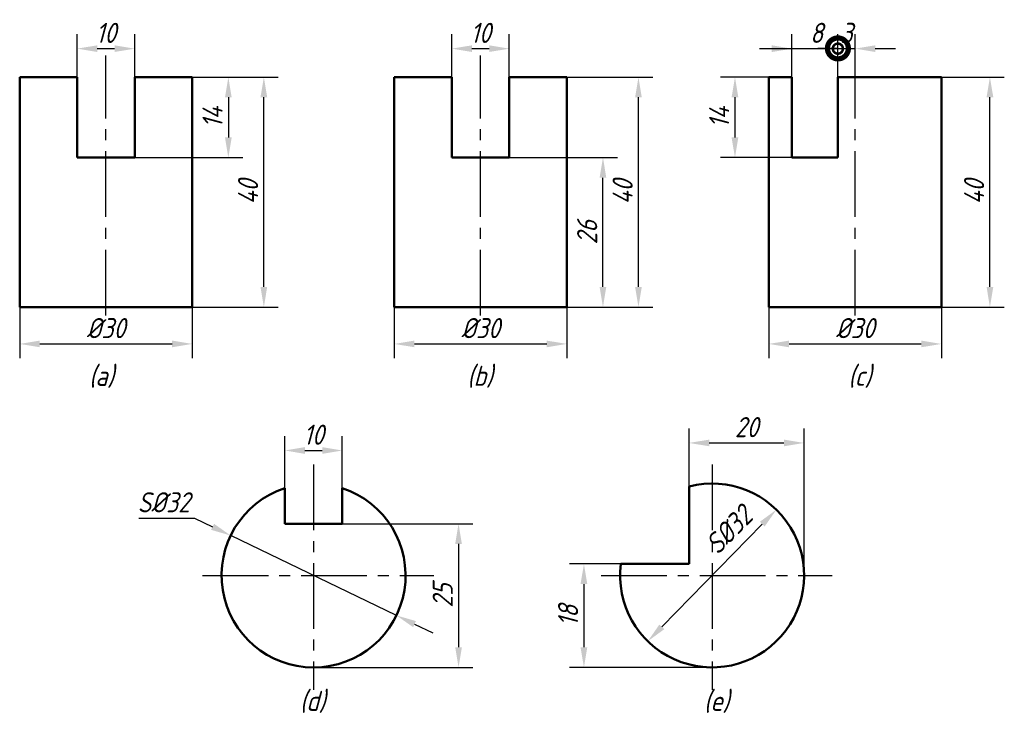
# Model space of a CAD drawing. Header units: millimetres. Extents: x 1093 to 1264, y -90 to 31.
import ezdxf

# ---------------------------------------------------------------- set-up
doc = ezdxf.new("R2010")
doc.units = ezdxf.units.MM
doc.header["$LTSCALE"] = 1.2
doc.header["$PDSIZE"] = 5
doc.linetypes.add('CENTER2', pattern=[28.575, 19.05, -3.175, 3.175, -3.175])
doc.layers.add('尺寸层', color=221, linetype='Continuous')
for name, color, linetype, lineweight in [('文字层', 227, 'Continuous', 20), ('点画线层', 3, 'CENTER2', 25), ('粗实线层', 7, 'Continuous', 50)]:
    doc.layers.add(name, color=color, linetype=linetype, lineweight=lineweight)
doc.styles.add('工程字体（斜）', font='gbeitc.shx', dxfattribs={"bigfont": 'gbcbig.shx'})
doc.styles.add('工程斜体', font='gbeitc.shx', dxfattribs={"bigfont": 'gbcbig.shx'})
doc.dimstyles.new('圆内直径', dxfattribs={"dimtxt": 3.5, "dimasz": 3.5, "dimexe": 2.5, "dimexo": 0, "dimgap": 1, "dimtad": 1, "dimtxsty": '工程斜体', "dimcen": 0, "dimadec": 0, "dimazin": 0, "dimtfac": 1, "dimtmove": 2, "dimatfit": 3, "dimfxl": 0, "dimarcsym": 0})
doc.dimstyles.new('直径加引线', dxfattribs={"dimtxt": 3.5, "dimasz": 3.5, "dimexe": 2.5, "dimexo": 0, "dimgap": 1, "dimtad": 1, "dimtoh": 1, "dimdsep": 46, "dimtxsty": '工程字体（斜）', "dimcen": 0, "dimadec": 0, "dimazin": 0, "dimtfac": 1, "dimtmove": 1, "dimatfit": 3, "dimfxl": 0, "dimarcsym": 0})

# ---------------------------------------------------------------- blocks, each defined once
blk = doc.blocks.new('*D24')
at = {"layer": 'Defpoints', "color": 0, "ltscale": 0.5}
for p in [(1092.57, -19.04), (1122.57, -19.04), (1122.57, -25.46)]:
    blk.add_point(p, dxfattribs=at)
at = {"layer": '尺寸层', "color": 0, "lineweight": -2, "ltscale": 0.5}
for p, q in [((1092.57, -19.04), (1092.57, -27.96)), ((1122.57, -19.04), (1122.57, -27.96)), ((1096.07, -25.46), (1119.07, -25.46))]:
    blk.add_line(p, q, dxfattribs=at)
at = {"layer": '尺寸层', "color": 0, "ltscale": 0.5}
for points in [[(1096.07, -24.88), (1096.07, -26.04), (1092.57, -25.46)], [(1119.07, -24.88), (1119.07, -26.04), (1122.57, -25.46)]]:
    blk.add_solid(points, dxfattribs=at)
at = {"layer": '尺寸层', "color": 0, "ltscale": 0.5, "insert": (1107.57, -22.71), "char_height": 3.5, "attachment_point": 5, "style": '工程字体（斜）'}
blk.add_mtext('%%c30', dxfattribs=at)
blk = doc.blocks.new('*D25')
at = {"layer": 'Defpoints', "color": 0, "ltscale": 0.5}
for p in [(1122.57, 20.96), (1135.04, 20.96), (1122.57, -19.04)]:
    blk.add_point(p, dxfattribs=at)
at = {"layer": '尺寸层', "color": 0, "lineweight": -2, "ltscale": 0.5}
for p, q in [((1122.57, 20.96), (1137.54, 20.96)), ((1135.04, -15.54), (1135.04, 17.46)), ((1122.57, -19.04), (1137.54, -19.04))]:
    blk.add_line(p, q, dxfattribs=at)
at = {"layer": '尺寸层', "color": 0, "ltscale": 0.5}
for points in [[(1134.45, 17.46), (1135.62, 17.46), (1135.04, 20.96)], [(1134.45, -15.54), (1135.62, -15.54), (1135.04, -19.04)]]:
    blk.add_solid(points, dxfattribs=at)
at = {"layer": '尺寸层', "color": 0, "ltscale": 0.5, "insert": (1132.29, 0.96), "char_height": 3.5, "attachment_point": 5, "rotation": 90, "style": '工程字体（斜）'}
blk.add_mtext('40', dxfattribs=at)
blk = doc.blocks.new('*D26')
at = {"layer": 'Defpoints', "color": 0, "ltscale": 0.5}
for p in [(1112.57, 25.92), (1102.57, 20.96), (1112.57, 20.96)]:
    blk.add_point(p, dxfattribs=at)
at = {"layer": '尺寸层', "color": 0, "lineweight": -2, "ltscale": 0.5}
for p, q in [((1102.57, 20.96), (1102.57, 28.42)), ((1112.57, 20.96), (1112.57, 28.42)), ((1106.07, 25.92), (1109.07, 25.92))]:
    blk.add_line(p, q, dxfattribs=at)
at = {"layer": '尺寸层', "color": 0, "ltscale": 0.5}
for points in [[(1106.07, 26.5), (1106.07, 25.34), (1102.57, 25.92)], [(1109.07, 26.5), (1109.07, 25.34), (1112.57, 25.92)]]:
    blk.add_solid(points, dxfattribs=at)
at = {"layer": '尺寸层', "color": 0, "ltscale": 0.5, "insert": (1107.57, 28.67), "char_height": 3.5, "attachment_point": 5, "style": '工程字体（斜）'}
blk.add_mtext('10', dxfattribs=at)
blk = doc.blocks.new('*D27')
at = {"layer": 'Defpoints', "color": 0, "ltscale": 0.5}
for p in [(1112.57, 20.96), (1112.57, 6.96), (1128.86, 6.96)]:
    blk.add_point(p, dxfattribs=at)
at = {"layer": '尺寸层', "color": 0, "lineweight": -2, "ltscale": 0.5}
for p, q in [((1112.57, 20.96), (1131.36, 20.96)), ((1128.86, 17.46), (1128.86, 10.46)), ((1112.57, 6.96), (1131.36, 6.96))]:
    blk.add_line(p, q, dxfattribs=at)
at = {"layer": '尺寸层', "color": 0, "ltscale": 0.5}
for points in [[(1128.28, 17.46), (1129.44, 17.46), (1128.86, 20.96)], [(1128.28, 10.46), (1129.44, 10.46), (1128.86, 6.96)]]:
    blk.add_solid(points, dxfattribs=at)
at = {"layer": '尺寸层', "color": 0, "ltscale": 0.5, "insert": (1126.11, 13.96), "char_height": 3.5, "attachment_point": 5, "rotation": 90, "style": '工程字体（斜）'}
blk.add_mtext('14', dxfattribs=at)
blk = doc.blocks.new('*D28')
at = {"layer": 'Defpoints', "color": 0, "ltscale": 0.5}
for p in [(1157.73, -19.04), (1187.73, -19.04), (1187.73, -25.46)]:
    blk.add_point(p, dxfattribs=at)
at = {"layer": '尺寸层', "color": 0, "lineweight": -2, "ltscale": 0.5}
for p, q in [((1157.73, -19.04), (1157.73, -27.96)), ((1187.73, -19.04), (1187.73, -27.96)), ((1161.23, -25.46), (1184.23, -25.46))]:
    blk.add_line(p, q, dxfattribs=at)
at = {"layer": '尺寸层', "color": 0, "ltscale": 0.5}
for points in [[(1161.23, -24.88), (1161.23, -26.04), (1157.73, -25.46)], [(1184.23, -24.88), (1184.23, -26.04), (1187.73, -25.46)]]:
    blk.add_solid(points, dxfattribs=at)
at = {"layer": '尺寸层', "color": 0, "ltscale": 0.5, "insert": (1172.73, -22.71), "char_height": 3.5, "attachment_point": 5, "style": '工程字体（斜）'}
blk.add_mtext('%%c30', dxfattribs=at)
blk = doc.blocks.new('*D29')
at = {"layer": 'Defpoints', "color": 0, "ltscale": 0.5}
for p in [(1187.73, 20.96), (1200.19, 20.96), (1187.73, -19.04)]:
    blk.add_point(p, dxfattribs=at)
at = {"layer": '尺寸层', "color": 0, "lineweight": -2, "ltscale": 0.5}
for p, q in [((1187.73, 20.96), (1202.69, 20.96)), ((1200.19, -15.54), (1200.19, 17.46)), ((1187.73, -19.04), (1202.69, -19.04))]:
    blk.add_line(p, q, dxfattribs=at)
at = {"layer": '尺寸层', "color": 0, "ltscale": 0.5}
for points in [[(1199.61, 17.46), (1200.77, 17.46), (1200.19, 20.96)], [(1199.61, -15.54), (1200.77, -15.54), (1200.19, -19.04)]]:
    blk.add_solid(points, dxfattribs=at)
at = {"layer": '尺寸层', "color": 0, "ltscale": 0.5, "insert": (1197.44, 0.96), "char_height": 3.5, "attachment_point": 5, "rotation": 90, "style": '工程字体（斜）'}
blk.add_mtext('40', dxfattribs=at)
blk = doc.blocks.new('*D30')
at = {"layer": 'Defpoints', "color": 0, "ltscale": 0.5}
for p in [(1177.73, 25.92), (1167.73, 20.96), (1177.73, 20.96)]:
    blk.add_point(p, dxfattribs=at)
at = {"layer": '尺寸层', "color": 0, "lineweight": -2, "ltscale": 0.5}
for p, q in [((1167.73, 20.96), (1167.73, 28.42)), ((1177.73, 20.96), (1177.73, 28.42)), ((1171.23, 25.92), (1174.23, 25.92))]:
    blk.add_line(p, q, dxfattribs=at)
at = {"layer": '尺寸层', "color": 0, "ltscale": 0.5}
for points in [[(1171.23, 26.5), (1171.23, 25.34), (1167.73, 25.92)], [(1174.23, 26.5), (1174.23, 25.34), (1177.73, 25.92)]]:
    blk.add_solid(points, dxfattribs=at)
at = {"layer": '尺寸层', "color": 0, "ltscale": 0.5, "insert": (1172.73, 28.67), "char_height": 3.5, "attachment_point": 5, "style": '工程字体（斜）'}
blk.add_mtext('10', dxfattribs=at)
blk = doc.blocks.new('*D31')
at = {"layer": 'Defpoints', "color": 0, "ltscale": 0.5}
for p in [(1177.73, 6.96), (1194.02, 6.96), (1177.73, -19.04)]:
    blk.add_point(p, dxfattribs=at)
at = {"layer": '尺寸层', "color": 0, "lineweight": -2, "ltscale": 0.5}
for p, q in [((1177.73, 6.96), (1196.52, 6.96)), ((1194.02, -15.54), (1194.02, 3.46)), ((1177.73, -19.04), (1196.52, -19.04))]:
    blk.add_line(p, q, dxfattribs=at)
at = {"layer": '尺寸层', "color": 0, "ltscale": 0.5}
for points in [[(1193.43, 3.46), (1194.6, 3.46), (1194.02, 6.96)], [(1193.43, -15.54), (1194.6, -15.54), (1194.02, -19.04)]]:
    blk.add_solid(points, dxfattribs=at)
at = {"layer": '尺寸层', "color": 0, "ltscale": 0.5, "insert": (1191.27, -6.04), "char_height": 3.5, "attachment_point": 5, "rotation": 90, "style": '工程字体（斜）'}
blk.add_mtext('26', dxfattribs=at)
blk = doc.blocks.new('*D32')
at = {"layer": 'Defpoints', "color": 0, "ltscale": 0.5}
for p in [(1222.88, -19.04), (1252.88, -19.04), (1252.88, -25.46)]:
    blk.add_point(p, dxfattribs=at)
at = {"layer": '尺寸层', "color": 0, "lineweight": -2, "ltscale": 0.5}
for p, q in [((1222.88, -19.04), (1222.88, -27.96)), ((1252.88, -19.04), (1252.88, -27.96)), ((1226.38, -25.46), (1249.38, -25.46))]:
    blk.add_line(p, q, dxfattribs=at)
at = {"layer": '尺寸层', "color": 0, "ltscale": 0.5}
for points in [[(1226.38, -24.88), (1226.38, -26.04), (1222.88, -25.46)], [(1249.38, -24.88), (1249.38, -26.04), (1252.88, -25.46)]]:
    blk.add_solid(points, dxfattribs=at)
at = {"layer": '尺寸层', "color": 0, "ltscale": 0.5, "insert": (1237.88, -22.71), "char_height": 3.5, "attachment_point": 5, "style": '工程字体（斜）'}
blk.add_mtext('%%c30', dxfattribs=at)
blk = doc.blocks.new('*D33')
at = {"layer": 'Defpoints', "color": 0, "ltscale": 0.5}
for p in [(1248.86, 20.96), (1261.32, 20.96), (1248.86, -19.04)]:
    blk.add_point(p, dxfattribs=at)
at = {"layer": '尺寸层', "color": 0, "lineweight": -2, "ltscale": 0.5}
for p, q in [((1248.86, 20.96), (1263.82, 20.96)), ((1261.32, -15.54), (1261.32, 17.46)), ((1248.86, -19.04), (1263.82, -19.04))]:
    blk.add_line(p, q, dxfattribs=at)
at = {"layer": '尺寸层', "color": 0, "ltscale": 0.5}
for points in [[(1260.74, 17.46), (1261.91, 17.46), (1261.32, 20.96)], [(1260.74, -15.54), (1261.91, -15.54), (1261.32, -19.04)]]:
    blk.add_solid(points, dxfattribs=at)
at = {"layer": '尺寸层', "color": 0, "ltscale": 0.5, "insert": (1258.57, 0.96), "char_height": 3.5, "attachment_point": 5, "rotation": 90, "style": '工程字体（斜）'}
blk.add_mtext('40', dxfattribs=at)
blk = doc.blocks.new('_DotSmall')
at = {"color": 0, "linetype": 'ByBlock', "const_width": 0.5}
blk.add_lwpolyline([(-0.0625, 0, 1), (0.0625, 0, 1)], format="xyb", close=True, dxfattribs=at)
blk = doc.blocks.new('*D35')
at = {"layer": 'Defpoints', "color": 0, "ltscale": 0.5}
for p in [(1224.88, 20.96), (1216.98, 6.96), (1226.88, 6.96)]:
    blk.add_point(p, dxfattribs=at)
at = {"layer": '尺寸层', "color": 0, "lineweight": -2, "ltscale": 0.5}
for p, q in [((1224.88, 20.96), (1214.48, 20.96)), ((1216.98, 17.46), (1216.98, 10.46)), ((1226.88, 6.96), (1214.48, 6.96))]:
    blk.add_line(p, q, dxfattribs=at)
at = {"layer": '尺寸层', "color": 0, "ltscale": 0.5}
for points in [[(1216.39, 17.46), (1217.56, 17.46), (1216.98, 20.96)], [(1216.39, 10.46), (1217.56, 10.46), (1216.98, 6.96)]]:
    blk.add_solid(points, dxfattribs=at)
at = {"layer": '尺寸层', "color": 0, "ltscale": 0.5, "insert": (1214.23, 13.96), "char_height": 3.5, "attachment_point": 5, "rotation": 90, "style": '工程字体（斜）'}
blk.add_mtext('14', dxfattribs=at)
blk = doc.blocks.new('*D36')
at = {"layer": 'Defpoints', "color": 0, "ltscale": 0.5}
for p in [(1129.27, -58.8), (1158.09, -72.7)]:
    blk.add_point(p, dxfattribs=at)
at = {"layer": '尺寸层', "color": 0, "lineweight": -2, "ltscale": 0.5}
for p, q in [((1113.28, -55.77), (1122.96, -55.77)), ((1122.96, -55.77), (1126.11, -57.28)), ((1158.09, -72.7), (1129.27, -58.8)), ((1161.25, -74.22), (1164.4, -75.73))]:
    blk.add_line(p, q, dxfattribs=at)
at = {"layer": '尺寸层', "color": 0, "ltscale": 0.5}
for points in [[(1126.37, -56.76), (1125.86, -57.81), (1129.27, -58.8)], [(1161.5, -73.69), (1160.99, -74.74), (1158.09, -72.7)]]:
    blk.add_solid(points, dxfattribs=at)
at = {"layer": '尺寸层', "color": 0, "ltscale": 0.5, "insert": (1117.62, -53.02), "char_height": 3.5, "attachment_point": 5, "style": '工程字体（斜）'}
blk.add_mtext('S%%C32', dxfattribs=at)
blk = doc.blocks.new('*D37')
at = {"layer": 'Defpoints', "color": 0, "ltscale": 0.5}
for p in [(1148.68, -56.75), (1143.68, -81.75), (1168.9, -81.75)]:
    blk.add_point(p, dxfattribs=at)
at = {"layer": '尺寸层', "color": 0, "lineweight": -2, "ltscale": 0.5}
for p, q in [((1148.68, -56.75), (1171.4, -56.75)), ((1168.9, -60.25), (1168.9, -78.25)), ((1143.68, -81.75), (1171.4, -81.75))]:
    blk.add_line(p, q, dxfattribs=at)
at = {"layer": '尺寸层', "color": 0, "ltscale": 0.5}
for points in [[(1168.32, -60.25), (1169.48, -60.25), (1168.9, -56.75)], [(1168.32, -78.25), (1169.48, -78.25), (1168.9, -81.75)]]:
    blk.add_solid(points, dxfattribs=at)
at = {"layer": '尺寸层', "color": 0, "ltscale": 0.5, "insert": (1166.15, -69.25), "char_height": 3.5, "attachment_point": 5, "rotation": 90, "style": '工程字体（斜）'}
blk.add_mtext('25', dxfattribs=at)
blk = doc.blocks.new('*D38')
at = {"layer": 'Defpoints', "color": 0, "ltscale": 0.5}
for p in [(1148.68, -44), (1138.68, -50.55), (1148.68, -50.55)]:
    blk.add_point(p, dxfattribs=at)
at = {"layer": '尺寸层', "color": 0, "lineweight": -2, "ltscale": 0.5}
for p, q in [((1138.68, -50.55), (1138.68, -41.5)), ((1148.68, -50.55), (1148.68, -41.5)), ((1142.18, -44), (1145.18, -44))]:
    blk.add_line(p, q, dxfattribs=at)
at = {"layer": '尺寸层', "color": 0, "ltscale": 0.5}
for points in [[(1142.18, -43.42), (1142.18, -44.59), (1138.68, -44)], [(1145.18, -43.42), (1145.18, -44.59), (1148.68, -44)]]:
    blk.add_solid(points, dxfattribs=at)
at = {"layer": '尺寸层', "color": 0, "ltscale": 0.5, "insert": (1143.68, -41.25), "char_height": 3.5, "attachment_point": 5, "style": '工程字体（斜）'}
blk.add_mtext('10', dxfattribs=at)
blk = doc.blocks.new('*D39')
at = {"layer": 'Defpoints', "color": 0, "ltscale": 0.5}
for p in [(1197.12, -63.75), (1190.71, -81.75), (1213, -81.75)]:
    blk.add_point(p, dxfattribs=at)
at = {"layer": '尺寸层', "color": 0, "lineweight": -2, "ltscale": 0.5}
for p, q in [((1197.12, -63.75), (1188.21, -63.75)), ((1190.71, -67.25), (1190.71, -78.25)), ((1213, -81.75), (1188.21, -81.75))]:
    blk.add_line(p, q, dxfattribs=at)
at = {"layer": '尺寸层', "color": 0, "ltscale": 0.5}
for points in [[(1190.12, -67.25), (1191.29, -67.25), (1190.71, -63.75)], [(1190.12, -78.25), (1191.29, -78.25), (1190.71, -81.75)]]:
    blk.add_solid(points, dxfattribs=at)
at = {"layer": '尺寸层', "color": 0, "ltscale": 0.5, "insert": (1187.96, -72.75), "char_height": 3.5, "attachment_point": 5, "rotation": 90, "style": '工程字体（斜）'}
blk.add_mtext('18', dxfattribs=at)
blk = doc.blocks.new('*D40')
at = {"layer": 'Defpoints', "color": 0, "ltscale": 0.5}
for p in [(1229, -42.69), (1209, -50.26), (1229, -65.75)]:
    blk.add_point(p, dxfattribs=at)
at = {"layer": '尺寸层', "color": 0, "lineweight": -2, "ltscale": 0.5}
for p, q in [((1209, -50.26), (1209, -40.19)), ((1229, -65.75), (1229, -40.19)), ((1212.5, -42.69), (1225.5, -42.69))]:
    blk.add_line(p, q, dxfattribs=at)
at = {"layer": '尺寸层', "color": 0, "ltscale": 0.5}
for points in [[(1212.5, -42.11), (1212.5, -43.27), (1209, -42.69)], [(1225.5, -42.11), (1225.5, -43.27), (1229, -42.69)]]:
    blk.add_solid(points, dxfattribs=at)
at = {"layer": '尺寸层', "color": 0, "ltscale": 0.5, "insert": (1219, -39.94), "char_height": 3.5, "attachment_point": 5, "style": '工程字体（斜）'}
blk.add_mtext('20', dxfattribs=at)
blk = doc.blocks.new('*D41')
at = {"layer": 'Defpoints', "color": 0, "ltscale": 0.5}
for p in [(1224.18, -54.31), (1201.82, -77.19)]:
    blk.add_point(p, dxfattribs=at)
at = {"layer": '尺寸层', "color": 0, "lineweight": -2, "ltscale": 0.5}
blk.add_line((1204.26, -74.69), (1221.73, -56.81), dxfattribs=at)
at = {"layer": '尺寸层', "color": 0, "ltscale": 0.5}
for points in [[(1221.32, -56.4), (1222.15, -57.22), (1224.18, -54.31)], [(1203.84, -74.28), (1204.68, -75.1), (1201.82, -77.19)]]:
    blk.add_solid(points, dxfattribs=at)
at = {"layer": '尺寸层', "color": 0, "ltscale": 0.5, "insert": (1215.9, -57.85), "char_height": 3.5, "attachment_point": 5, "rotation": 45.6652, "style": '工程斜体'}
blk.add_mtext('S%%c32', dxfattribs=at)
blk = doc.blocks.new('*D42')
at = {"layer": 'Defpoints', "color": 0, "ltscale": 0.5}
for p in [(1237.88, 25.92), (1234.88, 20.96), (1237.88, 20.96)]:
    blk.add_point(p, dxfattribs=at)
at = {"layer": '尺寸层', "color": 0, "lineweight": -2, "ltscale": 0.5}
for p, q in [((1234.88, 20.96), (1234.88, 28.42)), ((1237.88, 20.96), (1237.88, 28.42)), ((1234.88, 25.92), (1231.38, 25.92)), ((1234.88, 25.92), (1237.88, 25.92)), ((1241.38, 25.92), (1244.88, 25.92))]:
    blk.add_line(p, q, dxfattribs=at)
at = {"layer": '尺寸层', "color": 0, "ltscale": 0.5}
blk.add_solid([(1241.38, 26.5), (1241.38, 25.34), (1237.88, 25.92)], dxfattribs=at)
at = {"layer": '尺寸层', "color": 0, "lineweight": -2, "ltscale": 0.5, "xscale": 3.5, "yscale": 3.5, "zscale": 3.5}
blk.add_blockref('_DotSmall', (1234.88, 25.92), dxfattribs=at)
at = {"layer": '尺寸层', "color": 0, "ltscale": 0.5, "insert": (1236.38, 28.66), "char_height": 3.5, "attachment_point": 5, "style": '工程斜体'}
blk.add_mtext('3', dxfattribs=at)
blk = doc.blocks.new('gf')
at = {"layer": '尺寸层', "color": 7, "ltscale": 0.5}
for p, q in [((63.87, 22.616), (63.87, 30.074)), ((71.87, 22.616), (71.87, 30.074)), ((58.221, 27.574), (68.37, 27.574)), ((67.37, 27.574), (71.87, 27.574))]:
    blk.add_line(p, q, dxfattribs=at)
blk.add_solid([(60.37, 28.157), (60.37, 26.99), (63.87, 27.574)], dxfattribs=at)
at = {"layer": '点画线层', "color": 7, "ltscale": 0.5}
for p, q in [((-55.439, -18.848), (-55.439, 26.387)), ((9.716, -18.848), (9.716, 26.387)), ((74.87, -18.848), (74.87, 26.387)), ((-19.329, -44.785), (-19.329, -84.013)), ((49.987, -44.785), (49.987, -84.013)), ((-38.622, -64.095), (1.579, -64.095)), ((30.694, -64.095), (70.895, -64.095))]:
    blk.add_line(p, q, dxfattribs=at)
at = {"layer": '粗实线层', "color": 7, "ltscale": 0.5}
for p, q in [((-60.439, 22.616), (-70.439, 22.616)), ((-70.439, 22.616), (-70.439, -17.384)), ((-60.439, 8.616), (-60.439, 22.616)), ((-40.439, 22.616), (-50.439, 22.616)), ((-50.439, 8.616), (-50.439, 22.616)), ((-40.439, -17.384), (-40.439, 22.616)), ((4.716, 22.616), (-5.284, 22.616)), ((-5.284, 22.616), (-5.284, -17.384)), ((4.716, 8.616), (4.716, 22.616)), ((24.716, 22.616), (14.716, 22.616)), ((14.716, 8.616), (14.716, 22.616)), ((24.716, -17.384), (24.716, 22.616)), ((63.87, 22.616), (59.87, 22.616)), ((59.87, 22.616), (59.87, -17.384)), ((63.87, 8.616), (63.87, 22.616)), ((89.87, 22.616), (71.87, 22.616)), ((71.87, 8.616), (71.87, 22.616)), ((89.87, -17.384), (89.87, 22.616)), ((-50.439, 8.616), (-60.439, 8.616)), ((14.716, 8.616), (4.716, 8.616)), ((71.87, 8.616), (63.87, 8.616)), ((-70.439, -17.384), (-40.439, -17.384)), ((-5.284, -17.384), (24.716, -17.384)), ((59.87, -17.384), (89.87, -17.384)), ((-24.329, -48.897), (-24.329, -55.095)), ((-14.329, -48.897), (-14.329, -55.095)), ((-14.329, -48.897), (-14.329, -55.095)), ((45.987, -62.095), (45.987, -48.603)), ((-24.329, -55.095), (-14.329, -55.095)), ((45.987, -62.095), (34.113, -62.095))]:
    blk.add_line(p, q, dxfattribs=at)
for centre, start, end in [((-19.329, -64.095), 108.20996, 71.79004), ((49.987, -64.095), 172.81924, 104.47751)]:
    blk.add_arc(centre, 16, start, end, dxfattribs=at)
at = {"layer": '尺寸层', "color": 7, "ltscale": 0.5, "xscale": 7.279999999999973, "yscale": 7.280000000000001, "zscale": 7.28}
blk.add_blockref('_DotSmall', (71.87, 27.618), dxfattribs=at)
at = {"layer": '尺寸层', "color": 7, "ltscale": 0.5, "insert": (68.151, 30.324), "char_height": 3.5, "attachment_point": 5, "style": '工程字体（斜）'}
blk.add_mtext('8', dxfattribs=at)
at = {"layer": '文字层', "color": 7, "ltscale": 0.5, "char_height": 3.5, "width": 7.1571, "attachment_point": 1, "style": '工程斜体'}
for s, insert in [('(a)', (-58.39, -27.601)), ('(b)', (7.393, -27.601)), ('(c)', (73.673, -27.601)), ('(d)', (-21.714, -84.164)), ('(e)', (48.566, -84.164))]:
    blk.add_mtext(s, dxfattribs=dict(at, insert=insert))
at = {"layer": '尺寸层', "color": 7, "ltscale": 0.5}
for base, p1, p2, picture, middle in [((-50.439, 27.574), (-60.439, 22.616), (-50.439, 22.616), '*D26', (-55.439, 30.324)), ((14.716, 27.574), (4.716, 22.616), (14.716, 22.616), '*D30', (9.716, 30.324)), ((-14.329, -42.349), (-24.329, -48.897), (-14.329, -48.897), '*D38', (-19.329, -39.599)), ((65.987, -41.034), (45.987, -48.603), (65.987, -64.095), '*D40', (55.987, -38.284))]:
    dim = blk.add_linear_dim(base=base, p1=p1, p2=p2, dimstyle='直径加引线', dxfattribs=at)
    dim.commit()
    dim.dimension.update_dxf_attribs({"geometry": picture, "text_midpoint": middle, "insert": (-1163.01, 1.655)})
dim = blk.add_linear_dim(base=(74.87, 27.574), p1=(71.87, 22.616), p2=(74.87, 22.616), dimstyle='圆内直径', override={"dimblk1": 'DotSmall', "dimsah": 1}, dxfattribs=at)
dim.commit()
dim.dimension.update_dxf_attribs({"geometry": '*D42', "text_midpoint": (73.37, 30.311), "dimtype": 128, "insert": (-1163.01, 1.655)})
for base, p1, p2, picture, middle in [((-34.149, 8.616), (-50.439, 22.616), (-50.439, 8.616), '*D27', (-36.899, 15.616)), ((-27.975, 22.616), (-40.439, -17.384), (-40.439, 22.616), '*D25', (-30.725, 2.616)), ((37.18, 22.616), (24.716, -17.384), (24.716, 22.616), '*D29', (34.43, 2.616)), ((53.965, 8.616), (61.87, 22.616), (63.87, 8.616), '*D35', (51.215, 15.616)), ((98.314, 22.616), (85.849, -17.384), (85.849, 22.616), '*D33', (95.564, 2.616)), ((31.006, 8.616), (14.716, -17.384), (14.716, 8.616), '*D31', (28.256, -4.384)), ((5.89, -80.095), (-14.329, -55.095), (-19.329, -80.095), '*D37', (3.14, -67.595)), ((27.696, -80.095), (34.113, -62.095), (49.987, -80.095), '*D39', (24.946, -71.095))]:
    dim = blk.add_linear_dim(base=base, p1=p1, p2=p2, angle=90, dimstyle='直径加引线', dxfattribs=at)
    dim.commit()
    dim.dimension.update_dxf_attribs({"geometry": picture, "text_midpoint": middle, "insert": (-1163.01, 1.655)})
for base, p1, p2, picture, middle in [((-40.439, -23.804), (-70.439, -17.384), (-40.439, -17.384), '*D24', (-55.439, -21.054)), ((24.716, -23.804), (-5.284, -17.384), (24.716, -17.384), '*D28', (9.716, -21.054)), ((89.87, -23.804), (59.87, -17.384), (89.87, -17.384), '*D32', (74.87, -21.054))]:
    dim = blk.add_linear_dim(base=base, p1=p1, p2=p2, text='%%c30', dimstyle='直径加引线', dxfattribs=at)
    dim.commit()
    dim.dimension.update_dxf_attribs({"geometry": picture, "text_midpoint": middle, "insert": (-1163.01, 1.655)})
dim = blk.add_diameter_dim_2p(p1=(-4.915, -71.041), p2=(-33.743, -57.15), text='S%%C32', dimstyle='直径加引线', dxfattribs=at)
dim.commit()
dim.dimension.update_dxf_attribs({"geometry": '*D36', "text_midpoint": (-45.387, -51.361), "insert": (-1163.01, 1.655)})
dim = blk.add_diameter_dim_2p(p1=(38.806, -75.54), p2=(61.169, -52.651), text='S%%c32', dimstyle='圆内直径', dxfattribs=at)
dim.commit()
dim.dimension.update_dxf_attribs({"geometry": '*D41', "text_midpoint": (52.886, -56.199), "dimtype": 131, "insert": (-1163.01, 1.655)})

msp = doc.modelspace()

# ---------------------------------------------------------------- block references
at = {"layer": '尺寸层', "color": 7}
msp.add_blockref('gf', (1163.01, -1.65), dxfattribs=at)

doc.saveas('drawing.dxf')
